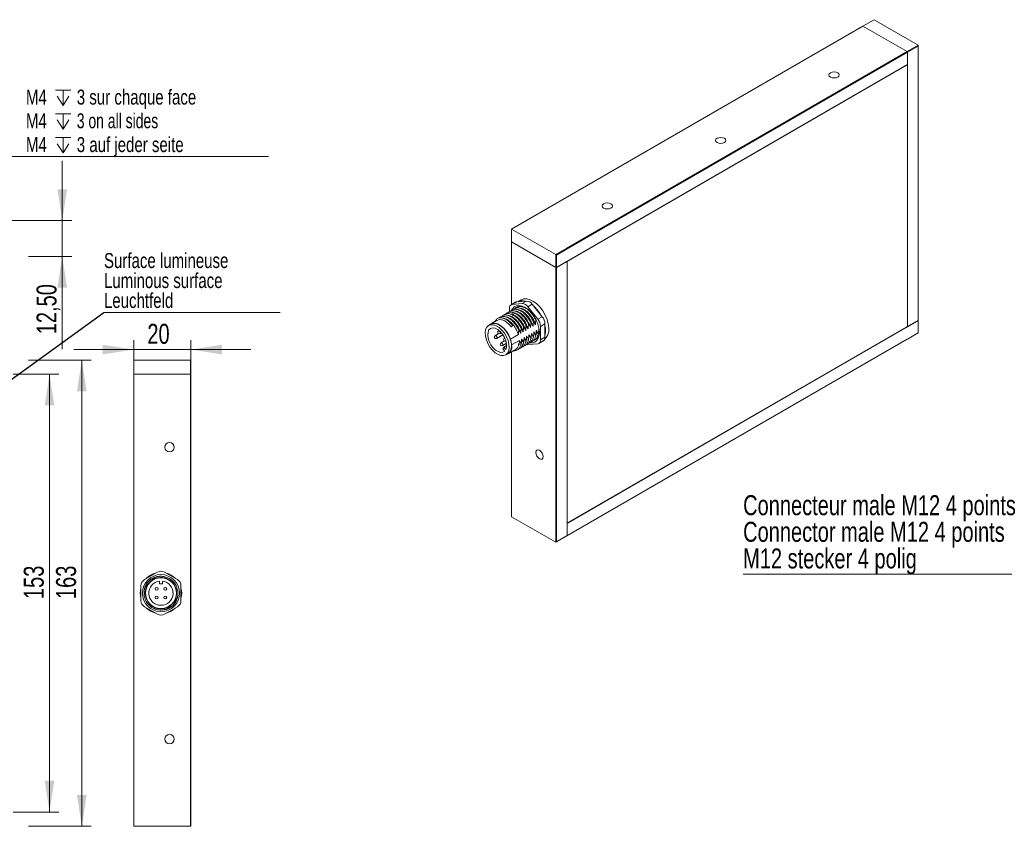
# Model space of a CAD drawing. Header units: millimetres. Extents: x 16 to 406, y 17 to 284.
# Tile 15 of 28: x 198 to 302, y 19 to 104. Entities that reach past the tile are written whole.
import ezdxf

# ---------------------------------------------------------------- set-up
doc = ezdxf.new("R2010")
doc.units = ezdxf.units.MM
doc.styles.add('SLDTEXTSTYLE0', font='TXT', dxfattribs={"width": 0.75})
doc.styles.add('SLDTEXTSTYLE1', font='TXT', dxfattribs={"width": 0.696429})
doc.dimstyles.new('SLDDIMSTYLE0', dxfattribs={"dimtxt": 2.116667, "dimasz": 3.302, "dimexe": 0, "dimexo": 0.0625, "dimgap": 0.529167, "dimtad": 1, "dimtoh": 1, "dimlfac": 3.3, "dimrnd": 1e-09, "dimzin": 12, "dimdsep": 46, "dimtxsty": 'SLDTEXTSTYLE0', "dimsah": 1, "dimcen": 0.09, "dimadec": 0, "dimazin": 0, "dimtfac": 1, "dimtofl": 0, "dimtmove": 0, "dimatfit": 3, "dimfxl": 1, "dimtolj": 1, "dimtzin": 12, "dimarcsym": 0})
doc.dimstyles.new('SLDDIMSTYLE1', dxfattribs={"dimtxt": 0, "dimasz": 1.016, "dimexe": 0, "dimexo": 0.0625, "dimgap": 0, "dimtad": 0, "dimtih": 1, "dimtoh": 1, "dimdec": 0, "dimrnd": 1e-09, "dimzin": 0, "dimdsep": 46, "dimtxsty": 'Standard', "dimblk1": 'DOT', "dimblk2": 'DOT', "dimsah": 1, "dimcen": 0.09, "dimadec": 0, "dimazin": 0, "dimtfac": 1.016, "dimtdec": 0, "dimtofl": 0, "dimtmove": 0, "dimatfit": 3, "dimldrblk": 'DOT', "dimfxl": 1, "dimtolj": 1, "dimtzin": 0, "dimarcsym": 0})
doc.dimstyles.new('SLDDIMSTYLE2', dxfattribs={"dimtxt": 2.116667, "dimasz": 3.302, "dimexe": 0, "dimexo": 0.0625, "dimgap": 0.529167, "dimtad": 1, "dimtoh": 1, "dimlfac": 3.3, "dimrnd": 1e-09, "dimzin": 12, "dimdsep": 46, "dimtxsty": 'SLDTEXTSTYLE0', "dimsah": 1, "dimcen": 0.09, "dimadec": 0, "dimazin": 0, "dimtfac": 1, "dimtofl": 0, "dimtmove": 0, "dimatfit": 3, "dimfxl": 1, "dimtolj": 1, "dimtzin": 12, "dimarcsym": 0})
doc.dimstyles.new('SLDDIMSTYLE3', dxfattribs={"dimtxt": 1.5875, "dimasz": 3.302, "dimexe": 0, "dimexo": 0.0625, "dimgap": 0.396875, "dimtad": 0, "dimtih": 1, "dimtoh": 1, "dimlfac": 3.3, "dimrnd": 1e-09, "dimzin": 12, "dimdsep": 46, "dimtxsty": 'SLDTEXTSTYLE0', "dimsah": 1, "dimcen": 0.09, "dimadec": 0, "dimazin": 0, "dimtfac": 1, "dimtmove": 0, "dimatfit": 3, "dimfxl": 1, "dimtolj": 1, "dimtzin": 12, "dimarcsym": 0})

# ---------------------------------------------------------------- blocks, each defined once
blk = doc.blocks.new('*D129')
at = {"color": 7, "linetype": 'Continuous', "lineweight": 0}
for p, q in [((196.93, 66.59), (201.8, 66.59)), ((200.8, 66.59), (200.8, 20.22)), ((196.93, 20.22), (201.8, 20.22))]:
    blk.add_line(p, q, dxfattribs=at)
for points in [[(200.8, 66.59), (200.29, 63.29), (201.31, 63.29)], [(200.8, 20.22), (201.31, 23.53), (200.29, 23.53)]]:
    blk.add_solid(points, dxfattribs=at)
at = {"color": 7, "linetype": 'Continuous', "lineweight": 0, "insert": (198.07, 42.78), "char_height": 2.117, "attachment_point": 1, "rotation": 90, "style": 'SLDTEXTSTYLE0'}
blk.add_mtext('153', dxfattribs=at)
blk = doc.blocks.new('*D132')
at = {"color": 7, "linetype": 'Continuous', "lineweight": 0}
for p, q in [((198.57, 68.1), (205.22, 68.1)), ((204.22, 68.1), (204.22, 18.71)), ((198.57, 18.71), (205.22, 18.71))]:
    blk.add_line(p, q, dxfattribs=at)
for points in [[(204.22, 68.1), (203.71, 64.8), (204.73, 64.8)], [(204.22, 18.71), (204.73, 22.01), (203.71, 22.01)]]:
    blk.add_solid(points, dxfattribs=at)
at = {"color": 7, "linetype": 'Continuous', "lineweight": 0, "insert": (201.49, 42.78), "char_height": 2.117, "attachment_point": 1, "rotation": 90, "style": 'SLDTEXTSTYLE0'}
blk.add_mtext('163', dxfattribs=at)
blk = doc.blocks.new('SW_NOTE_9')
at = {"color": 0, "linetype": 'Continuous', "lineweight": 0}
for p, q in [((0, 0), (18.69, 0)), ((18.69, 0), (0, 0)), ((0, 0), (18.69, 0)), ((18.69, 0), (0, 0)), ((0, 0), (18.69, 0)), ((18.69, 0), (0, 0))]:
    blk.add_line(p, q, dxfattribs=at)
at = {"color": 0, "linetype": 'Continuous', "lineweight": 0, "attachment_point": 1, "style": 'SLDTEXTSTYLE0'}
for s, insert, char_height in [('Surface lumineuse', (0, 6.28), 1.5875), ('Luminous surface', (0, 4.16), 1.5875), ('Leuchtfeld', (0, 2.05), 1.587)]:
    blk.add_mtext(s, dxfattribs=dict(at, insert=insert, char_height=char_height))
blk = doc.blocks.new('_DOT')
at = {"color": 0, "linetype": 'ByBlock', "lineweight": -2}
blk.add_line((-0.5, 0), (-1, 0), dxfattribs=at)
at = {"color": 0, "linetype": 'ByBlock', "const_width": 0.5}
blk.add_lwpolyline([(-0.25, 0, 1), (0.25, 0, 1)], format="xyb", close=True, dxfattribs=at)
blk = doc.blocks.new('*D134')
at = {"color": 7, "linetype": 'Continuous', "lineweight": 0}
for p, q in [((209.73, 67.59), (209.73, 70.21)), ((215.79, 67.59), (215.79, 70.21)), ((209.73, 69.21), (203.38, 69.21)), ((209.73, 69.21), (215.79, 69.21)), ((215.79, 69.21), (222.14, 69.21))]:
    blk.add_line(p, q, dxfattribs=at)
for points in [[(209.73, 69.21), (206.43, 69.72), (206.43, 68.7)], [(215.79, 69.21), (219.09, 68.7), (219.09, 69.72)]]:
    blk.add_solid(points, dxfattribs=at)
at = {"color": 7, "linetype": 'Continuous', "lineweight": 0, "insert": (211.17, 71.94), "char_height": 2.117, "attachment_point": 1, "style": 'SLDTEXTSTYLE0'}
blk.add_mtext('20', dxfattribs=at)
blk = doc.blocks.new('*D139')
at = {"color": 7, "linetype": 'Continuous', "lineweight": 0}
for p, q in [((202.15, 82.87), (202.15, 89.22)), ((189.33, 82.87), (203.15, 82.87)), ((202.15, 82.87), (202.15, 79.08)), ((198.57, 79.08), (203.15, 79.08)), ((202.15, 79.08), (202.15, 69.24))]:
    blk.add_line(p, q, dxfattribs=at)
for points in [[(202.15, 82.87), (202.66, 86.17), (201.64, 86.17)], [(202.15, 79.08), (201.64, 75.78), (202.66, 75.78)]]:
    blk.add_solid(points, dxfattribs=at)
at = {"color": 7, "linetype": 'Continuous', "lineweight": 0, "insert": (199.42, 70.83), "char_height": 2.117, "attachment_point": 1, "rotation": 90, "style": 'SLDTEXTSTYLE0'}
blk.add_mtext('12,50', dxfattribs=at)
blk = doc.blocks.new('SW_SYMBOL_HOLE_DEPTH')
at = {"color": 0, "linetype": 'Continuous', "lineweight": 0}
for p, q in [((0, 875), (800, 875)), ((100, 555), (400, 75)), ((400, 875), (400, 75)), ((700, 555), (400, 75))]:
    blk.add_line(p, q, dxfattribs=at)
blk = doc.blocks.new('*D142')
at = {"color": 7, "linetype": 'Continuous', "lineweight": 0}
for p, q in [((188.68, 83.22), (195.13, 89.67)), ((195.13, 89.67), (224.02, 89.67)), ((187.97, 82.52), (188.68, 83.22))]:
    blk.add_line(p, q, dxfattribs=at)
blk.add_solid([(188.68, 83.22), (191.37, 85.2), (190.66, 85.92)], dxfattribs=at)
at = {"color": 7, "linetype": 'Continuous', "lineweight": 0, "xscale": 0.0020277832, "yscale": 0.0020277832, "zscale": 0.0020277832}
for p in [(201.42, 94.93), (201.42, 92.41), (201.42, 89.89)]:
    blk.add_blockref('SW_SYMBOL_HOLE_DEPTH', p, dxfattribs=at)
at = {"color": 7, "linetype": 'Continuous', "lineweight": 0, "attachment_point": 1}
for s, insert, char_height, style in [('M4', (198.3, 96.75), 1.587, 'SLDTEXTSTYLE0'), ('3 sur chaque face', (203.69, 96.75), 1.5875, 'SLDTEXTSTYLE0'), ('M4', (198.3, 94.24), 1.587, 'SLDTEXTSTYLE0'), ('3 on all sides', (203.69, 94.24), 1.5875, 'SLDTEXTSTYLE1'), ('3 auf jeder seite', (203.69, 91.72), 1.5875, 'SLDTEXTSTYLE0'), ('M4', (198.3, 91.72), 1.587, 'SLDTEXTSTYLE0')]:
    blk.add_mtext(s, dxfattribs=dict(at, insert=insert, char_height=char_height, style=style))
blk = doc.blocks.new('SW_NOTE_10')
at = {"color": 0, "linetype": 'Continuous', "lineweight": 0}
for p, q in [((-42.09, 0), (0, 0)), ((0, 0), (-42.09, 0)), ((-42.09, 0), (0, 0)), ((0, 0), (-42.09, 0)), ((-42.09, 0), (0, 0)), ((0, 0), (-42.09, 0))]:
    blk.add_line(p, q, dxfattribs=at)
at = {"color": 0, "linetype": 'Continuous', "lineweight": 0, "char_height": 2.1167, "attachment_point": 1, "style": 'SLDTEXTSTYLE0'}
for s, insert in [('Connecteur male M12 4 points', (-42.08, 8.38)), ('Connector male M12 4 points', (-42.08, 5.56)), ('M12 stecker 4 polig', (-42.08, 2.74))]:
    blk.add_mtext(s, dxfattribs=dict(at, insert=insert))

msp = doc.modelspace()

# ---------------------------------------------------------------- linework, layer by layer
at = {"color": 7, "linetype": 'Continuous', "lineweight": 15}
for p, q in [((287.0217, 103.4746), (249.7807, 81.9758)), ((288.2002, 104.1549), (287.0217, 103.4746)), ((287.0217, 103.4746), (291.6886, 100.7804)), ((287.0217, 103.4746), (291.6886, 100.7804)), ((288.2002, 104.1549), (292.8671, 101.4608)), ((291.6886, 100.7804), (292.8671, 101.4608)), ((292.8671, 101.3519), (291.7357, 100.6988)), ((292.8671, 101.4608), (292.8671, 101.3519)), ((292.8671, 100.0455), (292.8671, 101.3519)), ((255.6261, 79.962), (291.6886, 100.7804)), ((291.7357, 100.6988), (255.6733, 79.8804)), ((291.6886, 100.7804), (291.7357, 100.6988)), ((291.7357, 100.6988), (291.6886, 100.7804)), ((291.7357, 100.6988), (291.7357, 99.3923)), ((291.7357, 71.6299), (291.7357, 100.6988)), ((291.7357, 99.3923), (254.5419, 77.9208)), ((255.7676, 78.6283), (291.6414, 99.3379)), ((291.7357, 99.2835), (291.7357, 71.7388)), ((292.8671, 72.2831), (292.8671, 100.0455)), ((249.7807, 81.9758), (254.4476, 79.2817)), ((249.7807, 81.9758), (249.7807, 80.6149)), ((249.7807, 80.6149), (254.4476, 77.9208)), ((249.7807, 80.6149), (249.7807, 73.983)), ((249.7807, 80.6149), (254.4476, 77.9208)), ((254.4476, 79.2817), (255.6261, 79.962)), ((255.6733, 79.8804), (254.5419, 79.2273)), ((255.6733, 79.8804), (255.6261, 79.962)), ((254.4476, 79.2817), (254.5419, 79.2273)), ((254.4476, 77.9208), (254.4476, 79.2817)), ((254.5419, 79.2273), (254.5419, 77.9208)), ((254.5419, 77.9208), (255.6733, 78.5739)), ((255.6733, 78.5739), (255.6733, 49.5051)), ((255.6733, 50.9204), (255.6733, 78.465)), ((254.4476, 50.1584), (254.4476, 77.9208)), ((254.4476, 77.9208), (254.5419, 77.9208)), ((254.5419, 77.9208), (254.4476, 77.9208)), ((254.5419, 77.9208), (254.5419, 50.1584)), ((250.3111, 74.2564), (249.8397, 73.9843)), ((250.3111, 74.2564), (251.3717, 74.3513)), ((250.9003, 74.0791), (251.3717, 74.3513)), ((249.545, 73.1992), (249.545, 73.5651)), ((249.8397, 73.9843), (250.9003, 74.0791)), ((250.4325, 73.7423), (250.4505, 73.7657)), ((251.961, 74.0111), (251.4896, 73.7389)), ((251.4896, 73.7389), (252.5502, 72.4195)), ((251.961, 74.0111), (253.0216, 72.6916)), ((252.5502, 72.4195), (253.0216, 72.6916)), ((255.6733, 50.8115), (292.8671, 72.2831)), ((292.8671, 72.2831), (291.7357, 71.6299)), ((292.8671, 70.9766), (292.8671, 72.2831)), ((249.9752, 71.7494), (249.7395, 71.6133)), ((249.7395, 71.6133), (249.9045, 71.7484)), ((249.9045, 71.7484), (249.9752, 71.7494)), ((250.9866, 71.0941), (251.0102, 71.1077)), ((251.2459, 71.2438), (251.2694, 71.2574)), ((251.5051, 71.3935), (251.5287, 71.4071)), ((251.7644, 71.5432), (251.788, 71.5568)), ((252.0237, 71.6928), (252.0472, 71.7064)), ((252.1592, 71.075), (252.1356, 71.0614)), ((252.283, 71.8425), (252.3065, 71.8561)), ((252.4185, 71.2247), (252.3949, 71.2111)), ((252.6777, 71.3744), (252.6542, 71.3608)), ((253.3163, 71.9323), (252.8449, 71.6601)), ((252.8449, 71.6601), (252.8449, 70.2458)), ((253.3163, 71.9323), (253.3163, 70.518)), ((291.6414, 71.5755), (255.7676, 50.866)), ((292.8671, 70.9766), (291.6886, 70.2962)), ((291.7081, 71.6459), (291.7357, 71.6299)), ((291.7357, 70.3235), (292.8671, 70.9766)), ((292.8671, 70.9766), (292.8671, 70.9766)), ((249.6501, 70.3226), (250.4916, 70.8084)), ((249.6501, 70.3226), (249.7138, 70.0113)), ((249.7138, 70.0113), (249.7775, 69.7001)), ((250.6036, 70.177), (249.7775, 69.7001)), ((250.7273, 70.9445), (250.7509, 70.9581)), ((250.8628, 70.3267), (250.8393, 70.3131)), ((251.1221, 70.4763), (251.0985, 70.4627)), ((251.3814, 70.626), (251.3578, 70.6124)), ((251.6406, 70.7757), (251.6171, 70.7621)), ((251.961, 69.9311), (251.7438, 69.9369)), ((251.8999, 70.9254), (251.8763, 70.9118)), ((251.9161, 70.1482), (252.0199, 70.151)), ((252.4236, 70.3215), (252.2556, 70.2871)), ((252.8449, 70.2458), (253.3163, 70.518)), ((291.6886, 70.2962), (255.6261, 49.4778)), ((255.6733, 49.5051), (291.7357, 70.3235)), ((291.7357, 70.3235), (291.6886, 70.2962)), ((248.971, 69.4632), (248.8531, 69.2955)), ((248.8531, 69.2955), (249.0512, 69.0491)), ((248.971, 69.4632), (249.2504, 69.6245)), ((249.1691, 69.2167), (248.971, 69.4632)), ((249.7807, 68.9722), (249.7807, 51.4916)), ((252.5502, 69.8266), (251.4896, 69.7318)), ((209.7321, 68.1025), (209.7321, 66.5874)), ((209.7321, 68.1025), (215.7321, 68.1025)), ((215.7321, 66.5874), (215.7321, 68.1025)), ((215.7321, 68.1025), (215.7927, 68.0419)), ((215.7927, 68.0419), (215.7927, 66.5874)), ((209.7321, 66.5874), (209.7321, 18.7086)), ((209.7321, 66.5874), (215.7321, 66.5874)), ((209.7321, 66.5874), (215.7321, 66.5874)), ((215.7321, 20.2238), (215.7321, 66.5874)), ((215.7321, 66.5874), (215.7927, 66.5874)), ((215.7927, 66.5874), (215.7321, 66.5874)), ((215.7927, 66.5874), (215.7927, 20.2238)), ((249.7807, 51.4916), (254.4476, 48.7975)), ((254.5419, 50.1584), (254.4476, 50.1584)), ((254.4476, 48.7975), (254.4476, 50.1584)), ((254.5419, 50.1584), (254.5419, 48.8519)), ((255.6733, 49.5051), (255.6733, 50.8115)), ((255.6261, 49.4778), (254.4476, 48.7975)), ((254.5419, 48.8519), (255.6733, 49.5051)), ((255.6733, 49.5051), (255.6261, 49.4778)), ((255.6261, 49.4778), (255.6733, 49.5051)), ((254.4476, 48.7975), (254.5419, 48.8519)), ((212.2321, 45.6362), (210.8685, 44.849)), ((211.8391, 44.9908), (211.0257, 44.1774)), ((214.3533, 44.849), (212.9897, 45.6362)), ((210.4897, 44.1929), (210.4897, 42.6183)), ((211.2301, 44.3389), (211.4538, 44.5627)), ((211.4538, 44.5627), (211.6775, 44.7864)), ((212.4594, 44.6845), (212.4594, 44.3904)), ((212.4594, 44.3904), (212.7624, 44.3904)), ((212.7624, 44.3904), (212.7624, 44.6845)), ((214.7321, 42.6183), (214.7321, 44.1929)), ((210.9442, 43.4056), (210.823, 43.4056)), ((210.8685, 41.9622), (212.2321, 41.1749)), ((212.9897, 41.1749), (214.3533, 41.9622)), ((213.1469, 41.6999), (213.3265, 41.7671)), ((213.3827, 41.8204), (214.1961, 42.6338)), ((213.768, 42.2485), (213.5443, 42.0248)), ((213.9917, 42.4722), (213.768, 42.2485)), ((215.7321, 18.7086), (215.7321, 20.2238)), ((215.7927, 20.2238), (215.7321, 20.2238)), ((215.7927, 20.2238), (215.7927, 18.7692)), ((209.7321, 18.7086), (215.7321, 18.7086)), ((215.7321, 18.7086), (215.7927, 18.7692))]:
    msp.add_line(p, q, dxfattribs=at)
at = {"color": 7, "linetype": 'Continuous', "lineweight": 15, "flags": 128}
for points in [[(283.5686, 98.0795), (283.7471, 98.0107), (283.9576, 97.9865), (284.168, 98.0107), (284.3465, 98.0795), (284.4657, 98.1825), (284.5076, 98.304), (284.4657, 98.4255), (284.3465, 98.5285), (284.168, 98.5973), (283.9576, 98.6215), (283.7471, 98.5973), (283.5686, 98.5285), (283.4494, 98.4255), (283.4076, 98.304), (283.4494, 98.1825), (283.5686, 98.0795)], [(271.5478, 91.14), (271.7263, 91.0712), (271.9367, 91.047), (272.1472, 91.0712), (272.3256, 91.14), (272.4449, 91.243), (272.4867, 91.3645), (272.4449, 91.486), (272.3256, 91.589), (272.1472, 91.6579), (271.9367, 91.682), (271.7263, 91.6579), (271.5478, 91.589), (271.4286, 91.486), (271.3867, 91.3645), (271.4286, 91.243), (271.5478, 91.14)], [(259.527, 84.2006), (259.7054, 84.1317), (259.9159, 84.1076), (260.1264, 84.1317), (260.3048, 84.2006), (260.4241, 84.3036), (260.4659, 84.4251), (260.4241, 84.5466), (260.3048, 84.6496), (260.1264, 84.7184), (259.9159, 84.7426), (259.7054, 84.7184), (259.527, 84.6496), (259.4078, 84.5466), (259.3659, 84.4251), (259.4078, 84.3036), (259.527, 84.2006)], [(250.1891, 74.2188), (250.247, 74.244), (250.3111, 74.2564)], [(250.8117, 74.4746), (251.0829, 74.5728), (251.4005, 74.5784), (251.7452, 74.4879), (252.1019, 74.3054), (252.455, 74.0388), (252.789, 73.6998), (253.0895, 73.3032), (253.3432, 72.8663), (253.5391, 72.4082), (253.6686, 71.949), (253.726, 71.5087), (253.7089, 71.1065), (253.6179, 70.7601), (253.4571, 70.4845), (253.2884, 70.3272)], [(249.744, 73.3111), (249.8545, 73.536), (250.0454, 73.7386), (250.2899, 73.8554), (250.5769, 73.8811), (250.8927, 73.8144), (251.2226, 73.6584), (251.5512, 73.4204), (251.8632, 73.1116), (252.144, 72.7465), (252.3803, 72.3419), (252.5613, 71.917), (252.6783, 71.4916), (252.726, 71.0855), (252.7021, 70.7177), (252.6077, 70.4055), (252.4473, 70.1634), (252.2283, 70.0028), (251.961, 69.9311), (251.961, 69.9311)], [(249.9202, 73.0621), (249.9144, 73.0242), (249.8986, 72.7829)], [(250.3276, 73.6385), (250.38, 73.7041), (250.4377, 73.7616)], [(249.3509, 68.8334), (249.4712, 69.0899), (249.5204, 69.4113), (249.4957, 69.7787), (249.3986, 70.1709), (249.2346, 70.565), (249.0133, 70.9382), (248.7476, 71.2688), (248.4528, 71.5375), (248.1462, 71.7287), (247.8456, 71.8314), (247.5684, 71.8396), (247.3307, 71.7527), (247.1464, 71.5758), (247.0261, 71.3193), (246.9769, 70.998), (247.0016, 70.6305), (247.0988, 70.2384), (247.2628, 69.8442), (247.484, 69.471), (247.7498, 69.1404), (248.0445, 68.8717), (248.3511, 68.6805), (248.6517, 68.5778), (248.9289, 68.5697), (249.1666, 68.6565), (249.3509, 68.8334)], [(249.1691, 69.2167), (249.2418, 69.4804), (249.24, 69.7984), (249.1638, 70.1469), (249.0188, 70.4998), (248.816, 70.8304), (248.5706, 71.1141), (248.301, 71.3295), (248.0276, 71.4605), (247.7707, 71.4971), (247.5497, 71.4367), (247.3811, 71.2838), (247.2778, 71.0499), (247.2473, 70.7524), (247.292, 70.4139), (247.4085, 70.0596), (247.5881, 69.7163), (247.8173, 69.4095), (248.0789, 69.1625), (248.3533, 68.9938), (248.6198, 68.9159), (248.8584, 68.9348), (249.0512, 69.0491)], [(249.6501, 70.3226), (249.4728, 70.7386), (249.2336, 71.1297), (248.9476, 71.4714), (248.6325, 71.7424), (248.3081, 71.9255), (247.9948, 72.0094), (247.7121, 71.9889), (247.4778, 71.8651), (247.4104, 71.7991)], [(249.7138, 70.0113), (249.5992, 70.4062), (249.4199, 70.7972), (249.1862, 71.1617), (248.9116, 71.4785), (248.6123, 71.7291), (248.3055, 71.8991), (248.0092, 71.9785), (247.7404, 71.9627), (247.5844, 71.8996)], [(248.3895, 71.1855), (248.4011, 71.1905), (248.4423, 71.1902), (248.4882, 71.1672), (248.5317, 71.125), (248.5663, 71.07), (248.5866, 71.0106), (248.5896, 70.9559), (248.5749, 70.9142), (248.5561, 70.8968)], [(248.0359, 70.6824), (248.0475, 70.6875), (248.0888, 70.6871), (248.1346, 70.6641), (248.1782, 70.6219), (248.2128, 70.567), (248.2331, 70.5076), (248.2361, 70.4529), (248.2213, 70.4111), (248.2026, 70.3937)], [(248.6483, 69.9206), (248.6599, 69.9257), (248.7011, 69.9254), (248.747, 69.9023), (248.7906, 69.8601), (248.8251, 69.8052), (248.8455, 69.7458), (248.8485, 69.6911), (248.8337, 69.6493), (248.815, 69.632)], [(249.0019, 70.4237), (249.0134, 70.4287), (249.0535, 70.4287)], [(252.727, 57.6432), (252.8758, 57.5915), (253.002, 57.616), (253.0863, 57.713), (253.1159, 57.8678), (253.0863, 58.0567), (253.002, 58.2511), (252.8758, 58.4213), (252.727, 58.5414), (252.5782, 58.5931), (252.452, 58.5686), (252.3677, 58.4716), (252.3381, 58.3168), (252.3677, 58.1279), (252.452, 57.9335), (252.5782, 57.7633), (252.727, 57.6432)], [(210.9697, 44.1149), (210.8734, 43.8271), (210.845, 43.6852)], [(214.251, 42.6939), (214.3004, 42.8208), (214.3385, 42.9452)]]:
    msp.add_lwpolyline(points, dxfattribs=at)
at = {"color": 7, "linetype": 'Continuous', "lineweight": 15}
for centre, radius in [((213.52, 58.8601), 0.5), ((212.6109, 43.4056), 1.9697), ((212.6109, 43.4056), 1.6364), ((212.1563, 43.8601), 0.1515), ((213.0654, 43.8601), 0.1515), ((212.1563, 42.951), 0.1515), ((213.0654, 42.951), 0.1515), ((213.52, 27.951), 0.5)]:
    msp.add_circle(centre, radius, dxfattribs=at)
for centre, radius, start, end in [((291.6783, 99.2928), 0.0582, 350.785963, 129.203285), ((255.878, 78.4557), 0.2049, 122.605478, 177.394522), ((250.9249, 73.368), 1.0161, 72.725024, 117.349198), ((251.3262, 73.592), 0.7606, 33.434915, 86.570462), ((249.9067, 73.624), 0.3665, 100.546778, 189.251879), ((250.7457, 72.9026), 0.895, 55.295652, 133.213666), ((250.8548, 73.3198), 0.7606, 33.434915, 86.570462), ((249.4993, 70.9462), 3.8878, 29.693822, 47.895321), ((251.5671, 71.6012), 1.2791, 2.639287, 39.772072), ((252.0385, 71.8734), 1.2791, 2.639287, 39.772072), ((248.4728, 71.0411), 0.1667, 119.997312, 299.997312), ((251.8394, 71.0216), 0.8891, 281.71267, 4.480724), ((251.1705, 71.2251), 2.2064, 346.536072, 13.463928), ((291.531, 71.7481), 0.2049, 302.605478, 357.394522), ((248.1193, 70.5381), 0.1667, 119.997312, 299.997312), ((249.0852, 70.2793), 0.1667, 119.997312, 299.997312), ((248.6808, 69.6292), 1.1014, 309.696056, 20.30084), ((252.4831, 70.1869), 0.3665, 280.546778, 9.251879), ((252.9213, 70.4668), 0.3983, 303.936727, 7.375453), ((248.7316, 69.7763), 0.1667, 119.997312, 299.997312), ((248.9353, 69.5017), 0.8652, 288.527734, 13.258169), ((251.4597, 70.1555), 0.4247, 254.593344, 274.027859), ((255.7308, 50.9111), 0.0582, 170.785963, 309.203285), ((212.6109, 43.4056), 1.8182, 102.470086, 164.215273), ((212.6109, 43.4056), 2.197, 104.909815, 135.090185), ((212.6109, 43.4056), 1.6667, 325.942499, 124.057501), ((212.3748, 44.4551), 0.7576, 118.143415, 135), ((212.6109, 43.4056), 1.7879, 90, 113.373219), ((212.6109, 44.9802), 0.7576, 60, 120), ((212.6109, 43.4056), 2.197, 44.909815, 75.090185), ((212.6109, 43.4056), 2.197, 164.909815, 195.090185), ((211.2473, 44.1929), 0.7576, 120, 180), ((211.5614, 43.6417), 0.7576, 135, 152.349437), ((212.6109, 43.4056), 1.6667, 145.942499, 304.057501), ((212.6109, 43.4056), 1.2879, 96.756327, 83.243673), ((213.9745, 44.1929), 0.7576, 0, 60), ((212.6109, 43.4056), 2.197, 344.909815, 15.090185), ((212.6109, 43.4056), 1.8182, 300, 352.361321), ((213.6604, 43.1694), 0.7576, 315, 332.349437), ((211.2473, 42.6183), 0.7576, 180, 240), ((212.6109, 43.4056), 2.197, 224.909815, 255.090185), ((212.6109, 43.4056), 1.8182, 275.776727, 300), ((212.6109, 43.4056), 2.197, 284.909815, 315.090185), ((212.847, 42.3561), 0.7576, 297.873136, 315), ((213.9745, 42.6183), 0.7576, 300, 0), ((212.6109, 41.831), 0.7576, 240, 300)]:
    msp.add_arc(centre, radius, start, end, dxfattribs=at)
for points in [[(291.7081, 99.3445), (291.6805, 99.3604)], [(250.1891, 74.2188), (249.7176, 73.9466)], [(250.8117, 74.4746), (250.4581, 74.2705)], [(248.2288, 72.31), (247.5678, 71.9284)], [(248.9596, 72.4974), (248.9591, 72.4945)], [(247.5844, 71.8996), (247.3487, 71.7635)], [(248.4508, 71.2209), (248.3895, 71.1855)], [(248.5561, 70.8968), (248.6982, 70.9788)], [(252.6951, 71.3346), (252.6777, 71.3744)], [(248.3987, 70.8918), (248.0359, 70.6824)], [(248.2026, 70.3937), (248.8575, 70.7718)], [(249.0111, 70.1301), (248.6483, 69.9206)], [(249.0443, 70.4482), (249.0019, 70.4237)], [(251.0393, 69.9239), (251.0506, 69.9872)], [(251.2986, 70.0736), (251.3097, 70.1358)], [(251.3202, 70.1946), (251.3243, 70.2178)], [(251.6406, 70.7757), (251.5538, 70.275)], [(251.5579, 70.2232), (251.5687, 70.284)], [(251.5794, 70.3443), (251.5836, 70.3675)], [(251.6171, 70.7621), (251.5994, 70.5379)], [(251.8171, 70.3729), (251.8276, 70.4314)], [(251.8387, 70.494), (251.8428, 70.5171)], [(251.8999, 70.9254), (251.8548, 70.6077)], [(252.0764, 70.5226), (252.0861, 70.5768)], [(252.098, 70.6437), (252.1021, 70.6668)], [(252.467, 70.3847), (252.2995, 70.311)], [(252.3357, 70.6723), (252.3435, 70.7162)], [(252.3573, 70.7933), (252.3614, 70.8165)], [(252.5949, 70.8219), (252.5963, 70.8293)], [(252.6165, 70.943), (252.6207, 70.9662)], [(252.6722, 69.8643), (253.1436, 70.1364)], [(248.815, 69.632), (249.2298, 69.8715)], [(249.401, 68.7529), (250.1916, 69.2093)], [(250.78, 69.7742), (250.7906, 69.8332)], [(250.8016, 69.8953), (250.8058, 69.9184)], [(249.1486, 68.6457), (249.3843, 68.7818)], [(255.6733, 50.8753), (255.7009, 50.8594)]]:
    msp.add_open_spline(points, degree=1, dxfattribs=at)
for points, knots in [([(249.1912, 72.9782), (249.2052, 72.9979), (249.2844, 73.1091), (249.5154, 73.1847), (249.8641, 73.1744), (250.2548, 73.0066), (250.6429, 72.7061), (251.0009, 72.2939), (251.2121, 71.9458), (251.3041, 71.752), (251.3154, 71.7283)], [0, 0, 0, 0, 0.03413657, 0.19286865, 0.35005488, 0.50595375, 0.66492167, 0.82073408, 0.97802105, 1, 1, 1, 1]), ([(249.4361, 73.1267), (249.4388, 73.1308), (249.5029, 73.2303), (249.708, 73.3177), (250.0435, 73.3408), (250.4302, 73.2034), (250.8212, 72.9302), (251.188, 72.5385), (251.4339, 72.1665), (251.5453, 71.9381), (251.5747, 71.8779)], [0, 0, 0, 0, 0.00685207, 0.16408322, 0.32117439, 0.47548009, 0.63333369, 0.7892347, 0.94446115, 1, 1, 1, 1]), ([(249.7424, 73.3013), (249.7949, 73.3488), (249.9269, 73.4683), (250.2287, 73.4948), (250.6048, 73.3955), (250.9986, 73.1486), (251.3724, 72.7796), (251.6541, 72.3869), (251.7858, 72.1238), (251.8339, 72.0276)], [0, 0, 0, 0, 0.10666819, 0.26864006, 0.42702184, 0.5887324, 0.74986793, 0.90852087, 1, 1, 1, 1]), ([(249.9915, 73.439), (250.028, 73.4787), (250.1385, 73.5988), (250.4134, 73.6464), (250.7808, 73.5798), (251.1749, 73.3617), (251.5546, 73.0167), (251.8728, 72.6069), (252.0256, 72.3091), (252.0932, 72.1773)], [0, 0, 0, 0, 0.07949196, 0.24047959, 0.3980025, 0.55769746, 0.71824784, 0.87536736, 1, 1, 1, 1]), ([(250.1269, 73.0625), (250.1044, 73.0706), (250.0593, 73.087), (250.0144, 73.1032), (249.9919, 73.1114)], [0, 0, 0, 0, 0.4999979, 1, 1, 1, 1]), ([(250.0318, 73.1026), (250.1263, 73.0757), (250.3385, 73.0152), (250.6836, 72.7636), (251.0231, 72.4013), (251.3302, 71.9388), (251.4598, 71.5917), (251.5287, 71.4071)], [0, 0, 0, 0, 0.1639569, 0.36845003, 0.57041295, 0.77150179, 1, 1, 1, 1]), ([(250.1453, 73.2817), (250.1494, 73.2823), (250.2528, 73.2975), (250.5041, 73.1997), (250.8649, 72.9829), (251.2133, 72.6349), (251.5563, 72.1588), (251.7033, 71.7767), (251.788, 71.5568)], [0, 0, 0, 0, 0.00772676, 0.1915305, 0.37919836, 0.56619873, 0.75031722, 1, 1, 1, 1]), ([(250.2391, 73.5806), (250.2614, 73.6095), (250.352, 73.7264), (250.601, 73.7908), (250.9578, 73.7575), (251.3507, 73.5688), (251.7349, 73.2492), (252.0898, 72.8266), (252.2648, 72.4938), (252.3525, 72.327)], [0, 0, 0, 0, 0.05235122, 0.21217235, 0.36946306, 0.52698909, 0.68677066, 0.84299777, 1, 1, 1, 1]), ([(250.3862, 73.2122), (250.3637, 73.2203), (250.3186, 73.2366), (250.2736, 73.2529), (250.2511, 73.2611)], [0, 0, 0, 0, 0.4999979, 1, 1, 1, 1]), ([(250.3894, 73.1955), (250.4437, 73.1791), (250.6159, 73.1267), (250.9196, 72.8975), (251.2588, 72.538), (251.566, 72.0747), (251.6955, 71.7277), (251.7644, 71.5432)], [0, 0, 0, 0, 0.10099924, 0.32089159, 0.53806319, 0.75429489, 1, 1, 1, 1]), ([(250.4346, 73.4189), (250.5165, 73.4086), (250.7104, 73.384), (251.0488, 73.1863), (251.4005, 72.8676), (251.7809, 72.378), (251.9462, 71.9611), (252.0472, 71.7064)], [0, 0, 0, 0, 0.13898379, 0.32887137, 0.51977639, 0.7066008, 1, 1, 1, 1]), ([(250.4849, 73.7263), (250.4937, 73.7433), (250.5077, 73.7704), (250.5333, 73.7802), (250.5429, 73.7838)], [0, 0, 0, 0, 0.62377207, 1, 1, 1, 1]), ([(250.6455, 73.3618), (250.6229, 73.37), (250.5779, 73.3863), (250.5329, 73.4026), (250.5104, 73.4107)], [0, 0, 0, 0, 0.4999979, 1, 1, 1, 1]), ([(250.6492, 73.3488), (250.6779, 73.3418), (250.8225, 73.3066), (251.1029, 73.1096), (251.4484, 72.7735), (251.7922, 72.294), (251.9391, 71.9124), (252.0237, 71.6928)], [0, 0, 0, 0, 0.05432753, 0.27384395, 0.49257959, 0.7079443, 1, 1, 1, 1]), ([(250.9047, 73.5115), (250.8822, 73.5197), (250.8372, 73.536), (250.7922, 73.5523), (250.7697, 73.5604)], [0, 0, 0, 0, 0.4999979, 1, 1, 1, 1]), ([(250.7873, 73.554), (250.8145, 73.5519), (250.9508, 73.5413), (251.2311, 73.3856), (251.5878, 73.096), (251.9004, 72.7123), (252.1503, 72.2901), (252.2543, 72.0011), (252.3065, 71.8561)], [0, 0, 0, 0, 0.04953575, 0.24827468, 0.44986007, 0.64695982, 0.82287527, 1, 1, 1, 1]), ([(250.9073, 73.5084), (250.9114, 73.5076), (251.029, 73.4852), (251.2859, 73.3154), (251.6358, 73.0055), (252.0167, 72.5133), (252.182, 72.0969), (252.283, 71.8425)], [0, 0, 0, 0, 0.007959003, 0.226742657, 0.446698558, 0.661952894, 1, 1, 1, 1]), ([(250.9987, 73.715), (251.0177, 73.7158), (251.0772, 73.7183), (251.1463, 73.6824), (251.1933, 73.6579)], [0, 0, 0, 0, 0.318400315, 1, 1, 1, 1]), ([(251.164, 73.6612), (251.1415, 73.6693), (251.0964, 73.6856), (251.0515, 73.7019), (251.029, 73.7101)], [0, 0, 0, 0, 0.4999979, 1, 1, 1, 1]), ([(248.0257, 72.1928), (248.067, 72.2694), (248.1638, 72.4493), (248.4279, 72.5796), (248.772, 72.5871), (249.1581, 72.4409), (249.5518, 72.1637), (249.7875, 71.8861), (249.9045, 71.7484)], [0, 0, 0, 0, 0.12976779, 0.3049023, 0.47941405, 0.65123712, 0.82693521, 1, 1, 1, 1]), ([(248.2383, 72.2933), (248.2821, 72.3223), (248.4075, 72.4051), (248.689, 72.3919), (249.0446, 72.2611), (249.4117, 72.0005), (249.6308, 71.7417), (249.7395, 71.6133)], [0, 0, 0, 0, 0.11895962, 0.34015453, 0.55794061, 0.78063962, 1, 1, 1, 1]), ([(248.4489, 72.5573), (248.5064, 72.6065), (248.6452, 72.7251), (248.9552, 72.7445), (249.334, 72.6356), (249.7255, 72.3794), (250.1671, 71.9448), (250.399, 71.5282), (250.5376, 71.2792)], [0, 0, 0, 0, 0.114987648, 0.277417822, 0.436376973, 0.598859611, 0.760332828, 1, 1, 1, 1]), ([(248.6983, 72.6938), (248.7394, 72.7362), (248.8562, 72.8565), (249.1391, 72.8982), (249.5093, 72.8217), (249.9035, 72.5949), (250.2635, 72.2591), (250.5732, 71.8611), (250.7218, 71.574), (250.7968, 71.4289)], [0, 0, 0, 0, 0.08763049, 0.24892572, 0.40663281, 0.56694219, 0.72768045, 0.86239176, 1, 1, 1, 1]), ([(248.8621, 72.5308), (248.8689, 72.5316), (248.9759, 72.5446), (249.2309, 72.4409), (249.5912, 72.2156), (249.9395, 71.8614), (250.2377, 71.4279), (250.4094, 71.0606), (250.4773, 70.8523), (250.4916, 70.8084)], [0, 0, 0, 0, 0.01250783, 0.19746181, 0.3865166, 0.57439656, 0.75990453, 0.94942756, 1, 1, 1, 1]), ([(248.9464, 72.8342), (248.9728, 72.8667), (249.0692, 72.985), (249.3258, 73.0447), (249.686, 73.0014), (250.0794, 72.8039), (250.4577, 72.4805), (250.8021, 72.0634), (250.9709, 71.7411), (251.0561, 71.5786)], [0, 0, 0, 0, 0.0604908, 0.22067999, 0.37797497, 0.53616625, 0.69619694, 0.84676078, 1, 1, 1, 1]), ([(248.9596, 72.4974), (249.0654, 72.4649), (249.2895, 72.3961), (249.6477, 72.135), (249.8666, 71.8773), (249.9752, 71.7494)], [0, 0, 0, 0, 0.310846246, 0.658025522, 1, 1, 1, 1]), ([(249.1174, 72.4534), (249.0952, 72.4614), (249.0508, 72.4775), (249.0066, 72.4935), (248.9844, 72.5015)], [0, 0, 0, 0, 0.49999787, 1, 1, 1, 1]), ([(249.1083, 72.6794), (249.2074, 72.6651), (249.4195, 72.6344), (249.7751, 72.4214), (250.1274, 72.0951), (250.4387, 71.6751), (250.6419, 71.2804), (250.7242, 71.0371), (250.7509, 70.9581)], [0, 0, 0, 0, 0.16413652, 0.35099517, 0.53835387, 0.72194264, 0.90972544, 1, 1, 1, 1]), ([(249.3491, 72.6135), (249.3266, 72.6216), (249.2815, 72.6379), (249.2365, 72.6542), (249.2141, 72.6624)], [0, 0, 0, 0, 0.4999979, 1, 1, 1, 1]), ([(249.3529, 72.5987), (249.3891, 72.5893), (249.5419, 72.5493), (249.829, 72.3431), (250.1746, 71.9997), (250.4736, 71.5633), (250.6451, 71.1967), (250.713, 70.9883), (250.7273, 70.9445)], [0, 0, 0, 0, 0.06824969, 0.28774312, 0.50587257, 0.72124812, 0.94128518, 1, 1, 1, 1]), ([(249.6084, 72.7631), (249.5858, 72.7713), (249.5408, 72.7876), (249.4958, 72.8039), (249.4733, 72.812)], [0, 0, 0, 0, 0.499997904, 1, 1, 1, 1]), ([(249.4988, 72.8028), (249.5306, 72.7996), (249.6726, 72.7855), (249.9578, 72.6222), (250.3136, 72.3247), (250.6364, 71.9199), (250.8728, 71.5001), (250.9702, 71.222), (251.0102, 71.1077)], [0, 0, 0, 0, 0.05777641, 0.25784001, 0.46023053, 0.65806301, 0.85960571, 1, 1, 1, 1]), ([(249.6115, 72.7564), (249.6229, 72.754), (249.7485, 72.7282), (250.012, 72.5508), (250.3628, 72.2329), (250.6745, 71.8107), (250.8776, 71.4165), (250.9599, 71.1731), (250.9866, 71.0941)], [0, 0, 0, 0, 0.02179205, 0.24047204, 0.45973723, 0.6745905, 0.89435202, 1, 1, 1, 1]), ([(249.716, 72.9635), (249.7377, 72.963), (249.8659, 72.9603), (250.1399, 72.8205), (250.4985, 72.5489), (250.8312, 72.1617), (251.1022, 71.7197), (251.2154, 71.4069), (251.2694, 71.2574)], [0, 0, 0, 0, 0.03964903, 0.23361218, 0.43139477, 0.62525032, 0.82094096, 1, 1, 1, 1]), ([(249.8676, 72.9128), (249.8451, 72.921), (249.8001, 72.9373), (249.7551, 72.9536), (249.7326, 72.9617)], [0, 0, 0, 0, 0.499997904, 1, 1, 1, 1]), ([(249.8676, 72.907), (249.9748, 72.8605), (250.2029, 72.7617), (250.5501, 72.457), (250.8719, 72.0569), (251.1085, 71.636), (251.2059, 71.358), (251.2459, 71.2438)], [0, 0, 0, 0, 0.19482147, 0.41439745, 0.62902834, 0.8476845, 1, 1, 1, 1]), ([(250.1287, 73.0484), (250.2092, 73.0187), (250.4094, 72.9451), (250.7353, 72.6799), (251.0666, 72.2992), (251.338, 71.8555), (251.4511, 71.5429), (251.5051, 71.3935)], [0, 0, 0, 0, 0.14786109, 0.36777356, 0.5833196, 0.80090605, 1, 1, 1, 1]), ([(251.788, 71.5568), (251.7908, 71.6344), (251.7951, 71.7513), (251.8145, 71.9088), (251.8274, 71.988), (251.8339, 72.0276)], [0, 0, 0, 0, 0.496460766, 0.747903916, 1, 1, 1, 1]), ([(251.8339, 72.0276), (251.8509, 72.004), (251.8954, 71.9419), (251.9616, 71.8328), (252.0029, 71.7396), (252.0237, 71.6928)], [0, 0, 0, 0, 0.23409075, 0.61533487, 1, 1, 1, 1]), ([(252.0472, 71.7064), (252.0501, 71.784), (252.0543, 71.9009), (252.0738, 72.0585), (252.0867, 72.1377), (252.0932, 72.1773)], [0, 0, 0, 0, 0.496460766, 0.747903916, 1, 1, 1, 1]), ([(252.0932, 72.1773), (252.1101, 72.1537), (252.1547, 72.0916), (252.2209, 71.9825), (252.2622, 71.8893), (252.283, 71.8425)], [0, 0, 0, 0, 0.234090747, 0.615334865, 1, 1, 1, 1]), ([(252.3065, 71.8561), (252.3094, 71.9337), (252.3136, 72.0506), (252.333, 72.2082), (252.346, 72.2873), (252.3525, 72.327)], [0, 0, 0, 0, 0.49646077, 0.74790392, 1, 1, 1, 1]), ([(250.4916, 70.8084), (250.4944, 70.886), (250.4987, 71.0029), (250.5181, 71.1605), (250.5311, 71.2396), (250.5376, 71.2792)], [0, 0, 0, 0, 0.496460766, 0.747903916, 1, 1, 1, 1]), ([(250.5376, 71.2792), (250.5545, 71.2556), (250.5991, 71.1935), (250.6652, 71.0844), (250.7066, 70.9912), (250.7273, 70.9445)], [0, 0, 0, 0, 0.23409075, 0.61533487, 1, 1, 1, 1]), ([(250.7509, 70.9581), (250.7537, 71.0357), (250.758, 71.1526), (250.7774, 71.3101), (250.7904, 71.3893), (250.7968, 71.4289)], [0, 0, 0, 0, 0.49646077, 0.74790392, 1, 1, 1, 1]), ([(250.7968, 71.4289), (250.8054, 71.4172), (250.8225, 71.3938), (250.8524, 71.3499), (250.8861, 71.2966), (250.9225, 71.2324), (250.9564, 71.1653), (250.9765, 71.1179), (250.9866, 71.0941)], [0, 0, 0, 0, 0.11699336, 0.23404987, 0.42448999, 0.61529518, 0.80738727, 1, 1, 1, 1]), ([(251.0102, 71.1077), (251.011, 71.1464), (251.0127, 71.2237), (251.0209, 71.3216), (251.0295, 71.4003), (251.0373, 71.4597), (251.0461, 71.5192), (251.0528, 71.5588), (251.0561, 71.5786)], [0, 0, 0, 0, 0.247768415, 0.496566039, 0.622217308, 0.747959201, 0.873944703, 1, 1, 1, 1]), ([(251.0561, 71.5786), (251.0731, 71.555), (251.1176, 71.4929), (251.1838, 71.3838), (251.2251, 71.2906), (251.2459, 71.2438)], [0, 0, 0, 0, 0.234090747, 0.615334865, 1, 1, 1, 1]), ([(251.2694, 71.2574), (251.2723, 71.335), (251.2765, 71.4519), (251.296, 71.6095), (251.3089, 71.6886), (251.3154, 71.7283)], [0, 0, 0, 0, 0.49646077, 0.74790392, 1, 1, 1, 1]), ([(251.3154, 71.7283), (251.3239, 71.7166), (251.341, 71.6931), (251.371, 71.6492), (251.4047, 71.5959), (251.441, 71.5317), (251.475, 71.4646), (251.4951, 71.4172), (251.5051, 71.3935)], [0, 0, 0, 0, 0.116993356, 0.234049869, 0.424489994, 0.615295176, 0.807387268, 1, 1, 1, 1]), ([(251.5287, 71.4071), (251.5315, 71.4847), (251.5358, 71.6016), (251.5552, 71.7592), (251.5682, 71.8383), (251.5747, 71.8779)], [0, 0, 0, 0, 0.49646077, 0.74790392, 1, 1, 1, 1]), ([(251.5747, 71.8779), (251.5916, 71.8543), (251.6361, 71.7922), (251.7023, 71.6831), (251.7437, 71.5899), (251.7644, 71.5432)], [0, 0, 0, 0, 0.23409075, 0.61533487, 1, 1, 1, 1]), ([(252.1592, 71.075), (252.1595, 70.9031), (252.1599, 70.7037), (252.0884, 70.5669), (252.0786, 70.5481)], [0, 0, 0, 0, 0.862104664, 1, 1, 1, 1]), ([(252.1356, 71.0614), (252.1328, 70.9838), (252.1285, 70.8669), (252.1091, 70.7094), (252.0961, 70.6302), (252.0897, 70.5906)], [0, 0, 0, 0, 0.49646077, 0.74790392, 1, 1, 1, 1]), ([(252.3489, 70.7403), (252.332, 70.7639), (252.2875, 70.826), (252.2213, 70.9351), (252.1799, 71.0282), (252.1592, 71.075)], [0, 0, 0, 0, 0.23409075, 0.61533487, 1, 1, 1, 1]), ([(252.3949, 71.2111), (252.394, 71.1725), (252.3923, 71.0951), (252.3825, 70.9775), (252.3685, 70.8591), (252.3555, 70.7799), (252.3489, 70.7403)], [0, 0, 0, 0, 0.24777813, 0.49658551, 0.74796637, 1, 1, 1, 1]), ([(252.4185, 71.2247), (252.4196, 71.086), (252.4211, 70.9057), (252.3629, 70.7739), (252.3495, 70.7436)], [0, 0, 0, 0, 0.76959567, 1, 1, 1, 1]), ([(252.6082, 70.8899), (252.5912, 70.9135), (252.5604, 70.9563), (252.5189, 71.0223), (252.4826, 71.0865), (252.4486, 71.1536), (252.4285, 71.201), (252.4185, 71.2247)], [0, 0, 0, 0, 0.23403753, 0.42448073, 0.61528898, 0.80738417, 1, 1, 1, 1]), ([(252.6542, 71.3608), (252.6533, 71.3222), (252.6516, 71.2448), (252.6418, 71.1272), (252.6278, 71.0087), (252.6147, 70.9296), (252.6082, 70.8899)], [0, 0, 0, 0, 0.24777813, 0.49658551, 0.74796637, 1, 1, 1, 1]), ([(252.6777, 71.3744), (252.6788, 71.2689), (252.6805, 71.0983), (252.6312, 70.9664), (252.6123, 70.916)], [0, 0, 0, 0, 0.61837554, 1, 1, 1, 1]), ([(250.6036, 70.177), (250.6038, 70.1177), (250.6045, 69.9085), (250.5323, 69.5983), (250.3838, 69.3311), (250.2362, 69.2539), (250.182, 69.2256)], [0, 0, 0, 0, 0.13433391, 0.47443862, 0.80689712, 1, 1, 1, 1]), ([(251.0526, 69.9919), (250.9948, 69.8104), (250.8958, 69.4998), (250.6655, 69.2912), (250.5264, 69.2692), (250.5044, 69.2657)], [0, 0, 0, 0, 0.54203757, 0.92762363, 1, 1, 1, 1]), ([(250.7933, 69.8422), (250.7848, 69.8539), (250.7676, 69.8773), (250.7377, 69.9212), (250.704, 69.9745), (250.6677, 70.0387), (250.6337, 70.1059), (250.6136, 70.1533), (250.6036, 70.177)], [0, 0, 0, 0, 0.116993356, 0.234049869, 0.424489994, 0.615295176, 0.807387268, 1, 1, 1, 1]), ([(251.3119, 70.1416), (251.2657, 69.9836), (251.1812, 69.6949), (250.9629, 69.4683), (250.8011, 69.4309), (250.7526, 69.4197)], [0, 0, 0, 0, 0.45841911, 0.83752959, 1, 1, 1, 1]), ([(250.8628, 70.3267), (250.8632, 70.2993), (250.8658, 70.1215), (250.8512, 69.9163), (250.7834, 69.794), (250.7727, 69.7748)], [0, 0, 0, 0, 0.13281496, 0.86379129, 1, 1, 1, 1]), ([(250.8393, 70.3131), (250.8384, 70.2744), (250.8367, 70.1971), (250.8269, 70.0795), (250.8128, 69.961), (250.7998, 69.8818), (250.7933, 69.8422)], [0, 0, 0, 0, 0.24777813, 0.49658551, 0.74796637, 1, 1, 1, 1]), ([(250.8393, 70.3131), (250.8423, 70.2519), (250.8461, 70.1739), (250.8307, 70.1089), (250.8274, 70.0949)], [0, 0, 0, 0, 0.78470686, 1, 1, 1, 1]), ([(251.0526, 69.9919), (251.044, 70.0036), (251.0269, 70.027), (250.997, 70.0709), (250.9633, 70.1242), (250.927, 70.1884), (250.893, 70.2555), (250.8729, 70.3029), (250.8628, 70.3267)], [0, 0, 0, 0, 0.11699336, 0.23404987, 0.42448999, 0.61529518, 0.80738727, 1, 1, 1, 1]), ([(251.1221, 70.4763), (251.1145, 70.334), (251.0995, 70.051), (251.0196, 69.8011), (250.9417, 69.7277), (250.941, 69.7271)], [0, 0, 0, 0, 0.50069138, 0.99539934, 1, 1, 1, 1]), ([(251.5711, 70.2912), (251.5354, 70.1584), (251.4642, 69.8935), (251.2596, 69.6462), (251.0776, 69.5886), (251.0045, 69.5654)], [0, 0, 0, 0, 0.37563325, 0.74941199, 1, 1, 1, 1]), ([(251.0985, 70.4627), (251.0977, 70.4241), (251.096, 70.3468), (251.0878, 70.2489), (251.0792, 70.1702), (251.0714, 70.1108), (251.0626, 70.0513), (251.0559, 70.0117), (251.0526, 69.9919)], [0, 0, 0, 0, 0.24776842, 0.49656604, 0.62221731, 0.7479592, 0.8739447, 1, 1, 1, 1]), ([(251.0985, 70.4627), (251.1002, 70.4345), (251.1026, 70.3948), (251.0966, 70.3603), (251.0949, 70.3503)], [0, 0, 0, 0, 0.71018559, 1, 1, 1, 1]), ([(251.3119, 70.1416), (251.2949, 70.1651), (251.2641, 70.2079), (251.2226, 70.2739), (251.1862, 70.3381), (251.1522, 70.4052), (251.1322, 70.4526), (251.1221, 70.4763)], [0, 0, 0, 0, 0.23403753, 0.42448073, 0.61528898, 0.80738417, 1, 1, 1, 1]), ([(251.3814, 70.626), (251.3757, 70.4983), (251.3643, 70.2439), (251.3017, 70.0096), (251.2349, 69.9342), (251.2323, 69.9312)], [0, 0, 0, 0, 0.49150402, 0.97965239, 1, 1, 1, 1]), ([(251.8304, 70.4409), (251.8042, 70.3347), (251.745, 70.0946), (251.5556, 69.8253), (251.3559, 69.7424), (251.2607, 69.703)], [0, 0, 0, 0, 0.29333027, 0.66312033, 1, 1, 1, 1]), ([(251.3578, 70.6124), (251.3569, 70.5738), (251.3552, 70.4964), (251.3454, 70.3788), (251.3314, 70.2604), (251.3184, 70.1812), (251.3119, 70.1416)], [0, 0, 0, 0, 0.24777813, 0.49658551, 0.74796637, 1, 1, 1, 1]), ([(251.5711, 70.2912), (251.5542, 70.3149), (251.5096, 70.377), (251.4434, 70.4861), (251.4021, 70.5792), (251.3814, 70.626)], [0, 0, 0, 0, 0.23409075, 0.61533487, 1, 1, 1, 1]), ([(252.0897, 70.5906), (252.0722, 70.5116), (252.0246, 70.2957), (251.8524, 70.0351), (251.6714, 69.8695), (251.5447, 69.8555), (251.5377, 69.8547)], [0, 0, 0, 0, 0.21745859, 0.59459867, 0.97764023, 1, 1, 1, 1]), ([(251.6171, 70.7621), (251.6162, 70.7235), (251.6145, 70.6461), (251.6047, 70.5285), (251.5907, 70.41), (251.5776, 70.3309), (251.5711, 70.2912)], [0, 0, 0, 0, 0.24777813, 0.49658551, 0.74796637, 1, 1, 1, 1]), ([(251.8304, 70.4409), (251.8134, 70.4645), (251.7826, 70.5073), (251.7411, 70.5733), (251.7048, 70.6374), (251.6708, 70.7046), (251.6507, 70.752), (251.6406, 70.7757)], [0, 0, 0, 0, 0.23403753, 0.42448073, 0.61528898, 0.80738417, 1, 1, 1, 1]), ([(252.3489, 70.7403), (252.3389, 70.6905), (252.3006, 70.5018), (252.1622, 70.2398), (251.9738, 70.0474), (251.8273, 70.0216), (251.797, 70.0162)], [0, 0, 0, 0, 0.136408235, 0.517657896, 0.900564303, 1, 1, 1, 1]), ([(251.8381, 70.4898), (251.8366, 70.4493), (251.8344, 70.3914), (251.8091, 70.3549), (251.8014, 70.3439)], [0, 0, 0, 0, 0.69701816, 1, 1, 1, 1]), ([(251.8763, 70.9118), (251.8735, 70.8342), (251.8693, 70.7172), (251.8498, 70.5597), (251.8369, 70.4805), (251.8304, 70.4409)], [0, 0, 0, 0, 0.496460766, 0.747903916, 1, 1, 1, 1]), ([(252.0897, 70.5906), (252.0811, 70.6023), (252.064, 70.6257), (252.0341, 70.6696), (252.0004, 70.7229), (251.9641, 70.7871), (251.9301, 70.8542), (251.91, 70.9016), (251.8999, 70.9254)], [0, 0, 0, 0, 0.11699336, 0.23404987, 0.42448999, 0.61529518, 0.80738727, 1, 1, 1, 1]), ([(252.6082, 70.8899), (252.6046, 70.8701), (252.575, 70.7088), (252.4674, 70.4507), (252.2712, 70.2244), (252.1026, 70.1819), (252.0463, 70.1678)], [0, 0, 0, 0, 0.05319744, 0.43389197, 0.81101749, 1, 1, 1, 1]), ([(250.7933, 69.8422), (250.7659, 69.7303), (250.7118, 69.5091), (250.5259, 69.2512), (250.2784, 69.0799), (250.0563, 69.0765), (249.959, 69.0751)], [0, 0, 0, 0, 0.24036155, 0.47546633, 0.77017273, 1, 1, 1, 1]), ([(250.4885, 69.7855), (250.511, 69.7773), (250.556, 69.761), (250.601, 69.7447), (250.6235, 69.7365)], [0, 0, 0, 0, 0.49999791, 1, 1, 1, 1]), ([(211.9631, 45.072), (211.9417, 45.0505), (211.8852, 44.9941), (211.7905, 44.8994), (211.7153, 44.8241), (211.6775, 44.7864)], [0, 0, 0, 0, 0.23409101, 0.61533579, 1, 1, 1, 1]), ([(211.9631, 45.072), (212.0979, 45.114), (212.3643, 45.1971), (212.8203, 45.2004), (213.2944, 45.0853), (213.7435, 44.8207), (214.0995, 44.44), (214.3327, 43.9743), (214.4218, 43.4616), (214.3783, 43.0474), (214.2998, 42.8223), (214.2773, 42.7578)], [0, 0, 0, 0, 0.10223663, 0.20223738, 0.32758934, 0.45305301, 0.57612968, 0.70203969, 0.82661298, 0.95031996, 1, 1, 1, 1]), ([(210.8312, 43.4056), (210.8315, 43.497), (210.832, 43.7187), (210.9029, 43.9294), (210.9445, 44.0533)], [0, 0, 0, 0, 0.41215741, 1, 1, 1, 1]), ([(211.2301, 44.3389), (211.1813, 44.2901), (211.1077, 44.2166), (211.0136, 44.1225), (210.9676, 44.0764), (210.9445, 44.0533)], [0, 0, 0, 0, 0.49646144, 0.74790389, 1, 1, 1, 1]), ([(213.2587, 41.7392), (213.1374, 41.7006), (212.8545, 41.6106), (212.3772, 41.6093), (211.8765, 41.7476), (211.4348, 42.0259), (211.0929, 42.4173), (210.8661, 42.8897), (210.8373, 43.2345), (210.823, 43.4056)], [0, 0, 0, 0, 0.10994427, 0.25649484, 0.40612544, 0.55522405, 0.70202547, 0.85213766, 1, 1, 1, 1]), ([(213.2587, 41.7392), (213.2801, 41.7606), (213.3366, 41.8171), (213.4313, 41.9118), (213.5065, 41.987), (213.5443, 42.0248)], [0, 0, 0, 0, 0.234091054, 0.615335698, 1, 1, 1, 1]), ([(213.9917, 42.4722), (214.0405, 42.521), (214.1141, 42.5946), (214.2082, 42.6887), (214.2542, 42.7347), (214.2773, 42.7578)], [0, 0, 0, 0, 0.49646167, 0.74790359, 1, 1, 1, 1])]:
    msp.add_open_spline(points, degree=3, knots=knots, dxfattribs=at)

# ---------------------------------------------------------------- block references
at = {"color": 7, "linetype": 'Continuous', "lineweight": 0}
for name, p in [('SW_NOTE_9', (206.5725, 73.1542)), ('SW_NOTE_10', (316.3968, 45.4035))]:
    msp.add_blockref(name, p, dxfattribs=at)

# ---------------------------------------------------------------- dimensions: what is measured, and where the dimension line sits
dim = msp.add_diameter_dim_2p(p1=(187.9739, 82.5151), p2=(188.6809, 83.2223), text='M4{\\fGDT;x}3 sur chaque face\\PM4{\\fGDT;x}3 on all sides\\PM4{\\fGDT;x}3 auf jeder seite', dimstyle='SLDDIMSTYLE3', override={"dimpost": '<>'}, dxfattribs=at)
dim.commit()
dim.dimension.update_dxf_attribs({"geometry": '*D142', "text_midpoint": (210.3683, 93.4483), "dimtype": 163})
for base, p1, p2, dimstyle, picture, middle in [((202.1503, 79.0808), (188.3274, 82.8687), (197.5698, 79.0808), 'SLDDIMSTYLE2', '*D139', (202.1503, 74.3413)), ((204.2192, 18.7086), (197.5698, 68.1025), (197.5698, 18.7086), 'SLDDIMSTYLE0', '*D132', (204.2192, 45.1209)), ((200.8026, 20.2238), (195.9335, 66.5874), (195.9335, 20.2238), 'SLDDIMSTYLE0', '*D129', (200.8026, 45.1209))]:
    dim = msp.add_linear_dim(base=base, p1=p1, p2=p2, angle=90, dimstyle=dimstyle, dxfattribs=at)
    dim.commit()
    dim.dimension.update_dxf_attribs({"geometry": picture, "text_midpoint": middle, "dimtype": 160})
dim = msp.add_linear_dim(base=(215.7927, 69.2076), p1=(209.7321, 66.5874), p2=(215.7927, 66.5874), dimstyle='SLDDIMSTYLE2', dxfattribs=at)
dim.commit()
dim.dimension.update_dxf_attribs({"geometry": '*D134', "text_midpoint": (212.7329, 69.2076), "dimtype": 160})

# ---------------------------------------------------------------- leaders
msp.add_leader([(191.4864, 62.2409), (206.5725, 73.1542)], dimstyle='SLDDIMSTYLE1', dxfattribs=at)

doc.saveas('drawing.dxf')
